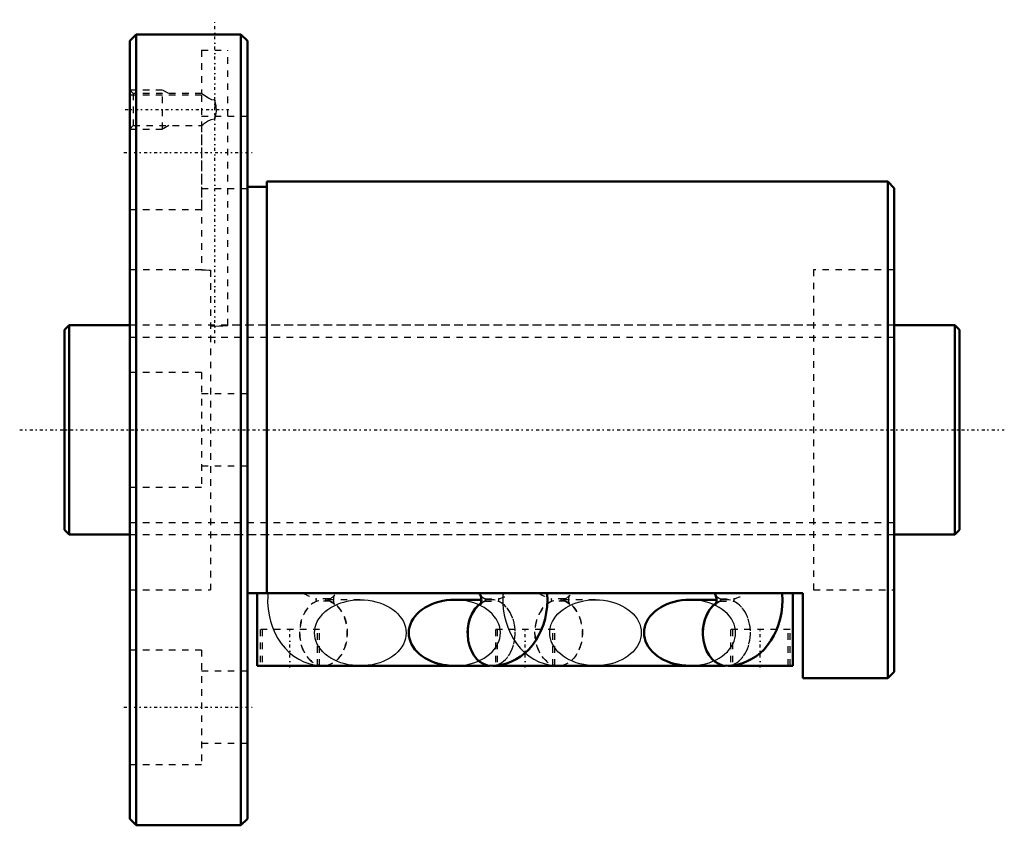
# Model space of a CAD drawing. Header units: millimetres. Extents: x -7 to 144, y -60 to 63.
import ezdxf

# ---------------------------------------------------------------- set-up
doc = ezdxf.new("R2010")
doc.units = ezdxf.units.MM
doc.linetypes.add('Center', pattern=[1.5, 0.45, -0.5, 0.05, -0.5])
doc.linetypes.add('Dashed', pattern=[2, 1, -1])
for name, color, linetype, lineweight in [('2d ConnectionPoints', 7, 'Continuous', 50), ('AM_0', 7, 'Continuous', 50), ('AM_5', 3, 'Continuous', 25), ('AM_7', 7, 'Center', 25), ('AM_9', 6, 'Dashed', 25)]:
    doc.layers.add(name, color=color, linetype=linetype, lineweight=lineweight)

# ---------------------------------------------------------------- blocks, each defined once
blk = doc.blocks.new('1_BIF3212V_5RR_Nut_0_in_BIF3212V_5RRG0_137LC0_000_4')
at = {"layer": 'AM_0'}
for p, q in [((11, 60.5), (10, 59.5)), ((21, 60.5), (11, 60.5)), ((11, 60.5), (11, -60.5)), ((27, 60.5), (24.98, 60.5)), ((27, 60.5), (27, -60.5)), ((28, 59.5), (27, 60.5)), ((10, 59.5), (10, -59.5)), ((28, 59.5), (28, -59.5)), ((126, 38), (31, 38)), ((31, 38), (31, -25)), ((126, 38), (126, -38)), ((127, 37), (126, 38)), ((31, 37.2), (28, 37.2)), ((127, 37), (127, -37)), ((113, -25), (28, -25)), ((29.5, -36.1), (29.5, -25)), ((111.5, -36.1), (111.5, -25)), ((113, -38), (113, -25)), ((63.8, -26), (59.72, -26)), ((99.8, -25.99), (95.72, -25.99)), ((65.13, -36.1), (29.5, -36.1)), ((39.4, -36.11), (39.65, -36.11)), ((101.13, -36.1), (65.56, -36.1)), ((75.4, -36.11), (75.65, -36.11)), ((95.72, -36.09), (101.03, -36.09)), ((111.5, -36.1), (101.56, -36.1)), ((126, -38), (127, -37)), ((113, -38), (126, -38)), ((10, -59.5), (11, -60.5)), ((27, -60.5), (28, -59.5)), ((11, -60.5), (27, -60.5))]:
    blk.add_line(p, q, dxfattribs=at)
for points in [[(25, 60.5), (24.95, 60.5), (24.69, 60.49), (24.23, 60.48), (23.64, 60.47), (22.98, 60.47), (22.32, 60.47), (21.74, 60.48), (21.29, 60.49), (21.04, 60.5), (21, 60.5)], [(63.67, -25.3), (63.69, -25.33), (63.72, -25.43), (63.76, -25.59), (63.79, -25.79), (63.81, -26.02), (63.79, -26.25), (63.76, -26.45), (63.72, -26.61), (63.68, -26.7), (63.67, -26.72)], [(65.35, -36.11), (66.1, -36.07), (66.89, -35.95), (67.67, -35.75), (68.41, -35.46), (69.13, -35.1), (69.82, -34.66), (70.46, -34.16), (71.07, -33.58), (71.63, -32.94), (72.13, -32.23), (72.58, -31.47), (72.98, -30.65), (73.3, -29.79), (73.56, -28.89), (73.75, -27.97), (73.86, -27.03), (73.91, -26.07), (73.87, -25.11), (73.86, -25)], [(99.67, -25.3), (99.69, -25.33), (99.72, -25.43), (99.76, -25.59), (99.79, -25.79), (99.81, -26.02), (99.79, -26.25), (99.76, -26.45), (99.72, -26.61), (99.68, -26.7), (99.67, -26.72)], [(101.35, -36.11), (102.1, -36.07), (102.89, -35.95), (103.67, -35.75), (104.41, -35.46), (105.13, -35.1), (105.82, -34.66), (106.46, -34.16), (107.07, -33.58), (107.63, -32.94), (108.13, -32.23), (108.58, -31.47), (108.98, -30.65), (109.3, -29.79), (109.56, -28.89), (109.75, -27.97), (109.86, -27.03), (109.91, -26.07), (109.87, -25.11), (109.86, -25)], [(59.72, -26), (59.11, -26.02), (58.5, -26.08), (57.9, -26.17), (57.32, -26.3), (56.75, -26.47), (56.21, -26.68), (55.7, -26.91), (55.21, -27.18), (54.76, -27.48), (54.35, -27.8), (53.98, -28.15), (53.65, -28.53), (53.36, -28.92), (53.13, -29.32), (52.95, -29.74), (52.81, -30.17), (52.73, -30.61), (52.71, -31.05), (52.73, -31.49), (52.81, -31.93), (52.95, -32.36), (53.13, -32.78), (53.36, -33.18), (53.65, -33.58), (53.98, -33.95), (54.35, -34.3), (54.76, -34.62), (55.21, -34.92), (55.7, -35.19), (56.21, -35.42), (56.75, -35.63), (57.32, -35.8), (57.9, -35.93), (58.5, -36.02), (59.11, -36.08), (59.72, -36.1)], [(95.72, -25.99), (95.11, -26.01), (94.5, -26.07), (93.9, -26.16), (93.32, -26.29), (92.75, -26.46), (92.21, -26.67), (91.7, -26.9), (91.21, -27.17), (90.76, -27.47), (90.35, -27.79), (89.98, -28.14), (89.65, -28.52), (89.36, -28.91), (89.13, -29.31), (88.95, -29.73), (88.81, -30.16), (88.73, -30.6), (88.71, -31.04), (88.73, -31.48), (88.81, -31.92), (88.95, -32.35), (89.13, -32.77), (89.36, -33.17), (89.65, -33.57), (89.98, -33.94), (90.35, -34.29), (90.76, -34.61), (91.21, -34.91), (91.7, -35.18), (92.21, -35.41), (92.75, -35.62), (93.32, -35.79), (93.9, -35.92), (94.5, -36.01), (95.11, -36.07), (95.72, -36.09)]]:
    blk.add_lwpolyline(points, dxfattribs=at)
for centre, major_axis, ratio, start_param, end_param in [((67.6, -22.14), (-3.89, -3.22), 0.55203, 6.132844, 6.292987), ((103.6, -22.14), (-3.89, -3.22), 0.55203, 6.132844, 6.292987), ((65.35, -31.06), (0, 5.05), 0.720624, 0.460768, 3.141583), ((65.35, -31.05), (0, -5.05), 0.720624, 3.611291, 4.713379), ((101.35, -31.06), (0, 5.05), 0.720624, 0.460792, 3.141578), ((101.35, -31.04), (0, -5.05), 0.720624, 3.610218, 4.714369), ((39.65, -31.06), (0, -5.05), 0.720624, 6.220243, 6.346127), ((75.65, -31.06), (0, -5.05), 0.720624, 6.220243, 6.346127)]:
    blk.add_ellipse(centre, major_axis=major_axis, ratio=ratio, start_param=start_param, end_param=end_param, dxfattribs=at)
at = {"layer": 'AM_5', "linetype": 'Dashed'}
for p, q in [((10, 52), (15, 52)), ((15, 46), (15, 52)), ((16, 51.46), (15, 52)), ((10, 46), (15, 46)), ((16, 46.54), (15, 46))]:
    blk.add_line(p, q, dxfattribs=at)
at = {"layer": 'AM_7'}
for p, q in [((23, 13.25), (23, 62.75)), ((9.28, 49), (25.14, 49)), ((9.1, 42.44), (28.9, 42.44)), ((34.5, -36.38), (34.5, -30.27)), ((70.5, -36.38), (70.5, -30.27)), ((106.5, -36.38), (106.5, -30.27)), ((9.1, -42.44), (28.9, -42.44))]:
    blk.add_line(p, q, dxfattribs=at)
at = {"layer": 'AM_9'}
for p, q in [((21, 60.5), (21, 60.39)), ((25, 60.39), (21, 60.39)), ((25, 60.39), (25, 60.5)), ((21, 58.09), (25, 58.09)), ((21, 58.09), (21, 51.44)), ((25, 16), (25, 58.09)), ((10.54, 51.46), (10, 52)), ((21.02, 51.46), (10.54, 51.46)), ((10.54, 51.46), (10.54, 46.54)), ((21, 51.19), (10, 51.19)), ((21, 51.19), (21, 33.69)), ((23, 50.43), (23, 47.57)), ((28, 47.94), (21, 47.94)), ((10, 46), (10.54, 46.54)), ((10.54, 46.54), (21.02, 46.54)), ((21, 46.56), (21, 24.5)), ((21, 36.94), (28, 36.94)), ((10, 33.69), (21, 33.69)), ((21.03, 24.5), (10, 24.5)), ((22.35, 24.43), (22.35, -24.5)), ((114.65, 24.5), (114.65, -24.5)), ((127, 24.5), (114.65, 24.5)), ((114.65, 16), (24.97, 16)), ((21, 8.75), (10, 8.75)), ((21, 8.75), (21, -8.75)), ((28, 5.5), (21, 5.5)), ((21, -5.5), (28, -5.5)), ((10, -8.75), (21, -8.75)), ((22.35, -16), (114.65, -16)), ((10, -24.5), (22.35, -24.5)), ((114.65, -24.5), (127, -24.5)), ((40.57, -25.86), (38.54, -25.86)), ((40.66, -26.21), (38.63, -26.21)), ((45.28, -26), (39.65, -26)), ((65.35, -26), (63.8, -26)), ((64.34, -26.21), (66.37, -26.21)), ((64.43, -25.86), (66.46, -25.86)), ((76.57, -25.86), (74.54, -25.86)), ((76.66, -26.21), (74.63, -26.21)), ((81.28, -25.99), (75.65, -25.99)), ((101.35, -25.99), (99.8, -25.99)), ((100.34, -26.21), (102.37, -26.21)), ((100.43, -25.86), (102.46, -25.86)), ((39.05, -30.55), (29.95, -30.55)), ((29.95, -30.55), (29.95, -36.1)), ((30.25, -30.55), (30.25, -36.1)), ((38.75, -36.1), (38.75, -30.55)), ((39.05, -36.1), (39.05, -30.55)), ((75.05, -30.55), (65.95, -30.55)), ((65.95, -30.55), (65.95, -36.1)), ((66.25, -30.55), (66.25, -36.1)), ((74.75, -36.1), (74.75, -30.55)), ((75.05, -36.1), (75.05, -30.55)), ((111.05, -30.55), (101.95, -30.55)), ((101.95, -30.55), (101.95, -36.1)), ((102.25, -30.55), (102.25, -36.1)), ((110.75, -36.1), (110.75, -30.55)), ((111.05, -36.1), (111.05, -30.55)), ((21, -33.69), (10, -33.69)), ((21, -33.69), (21, -51.19)), ((38.66, -36.04), (38.75, -36.06)), ((65.56, -36.1), (65.13, -36.1)), ((74.66, -36.04), (74.75, -36.06)), ((75.65, -36.09), (81.28, -36.09)), ((101.03, -36.09), (101.35, -36.09)), ((101.56, -36.1), (101.13, -36.1)), ((28, -36.94), (21, -36.94)), ((21, -47.94), (28, -47.94)), ((10, -51.19), (21, -51.19))]:
    blk.add_line(p, q, dxfattribs=at)
for points in [[(23, 50.43), (22.57, 50.49), (22.05, 50.72), (21.47, 51.1), (21.15, 51.34), (21.01, 51.45), (21, 51.46)], [(23, 47.57), (23.17, 48.15), (23.27, 48.76), (23.22, 49.58), (23, 50.42), (23, 50.43)], [(21, 46.54), (21.03, 46.56), (21.18, 46.68), (21.46, 46.9), (21.92, 47.21), (22.46, 47.47), (22.89, 47.57), (23, 47.57)], [(21, 24.5), (21.01, 24.5), (21.2, 24.48), (21.58, 24.46), (22.13, 24.43), (22.35, 24.43)], [(22.35, 15.89), (23.01, 15.87), (23.67, 15.89), (24.25, 15.92), (24.69, 15.96), (24.95, 15.99), (25, 16)], [(31.14, -25), (31.11, -25.47), (31.1, -26.43), (31.17, -27.39), (31.32, -28.34), (31.54, -29.27), (31.84, -30.18), (32.21, -31.06), (32.66, -31.9), (33.18, -32.68), (33.77, -33.4), (34.41, -34.05), (35.11, -34.61), (35.85, -35.09), (36.62, -35.48), (37.42, -35.77), (38.22, -35.97), (38.66, -36.04)], [(41.33, -25.3), (41.33, -25.31), (41.28, -25.37), (41.16, -25.49), (41.15, -25.49)], [(41.33, -26.72), (41.31, -26.69), (41.28, -26.59), (41.24, -26.43), (41.21, -26.23), (41.19, -26), (41.21, -25.77), (41.24, -25.57), (41.28, -25.41), (41.32, -25.32), (41.33, -25.3)], [(63.72, -25.37), (63.7, -25.34), (63.67, -25.3), (63.67, -25.3)], [(67.14, -25), (67.11, -25.47), (67.1, -26.43), (67.11, -26.66)], [(77.33, -25.3), (77.33, -25.31), (77.28, -25.37), (77.16, -25.49), (77.15, -25.49)], [(77.33, -26.72), (77.31, -26.69), (77.28, -26.59), (77.24, -26.43), (77.21, -26.23), (77.19, -26), (77.21, -25.77), (77.24, -25.57), (77.28, -25.41), (77.32, -25.32), (77.33, -25.3)], [(99.72, -25.37), (99.7, -25.34), (99.67, -25.3), (99.67, -25.3)], [(45.28, -36.1), (44.67, -36.08), (44.07, -36.02), (43.47, -35.93), (42.89, -35.8), (42.32, -35.63), (41.78, -35.42), (41.26, -35.19), (40.78, -34.92), (40.33, -34.62), (39.92, -34.3), (39.54, -33.95), (39.22, -33.58), (38.93, -33.18), (38.7, -32.78), (38.52, -32.36), (38.38, -31.93), (38.3, -31.49), (38.28, -31.05), (38.3, -30.61), (38.38, -30.17), (38.52, -29.74), (38.7, -29.32), (38.93, -28.92), (39.22, -28.53), (39.54, -28.15), (39.92, -27.8), (40.33, -27.48), (40.78, -27.18), (41.26, -26.91), (41.78, -26.68), (42.32, -26.47), (42.89, -26.3), (43.47, -26.17), (44.07, -26.08), (44.67, -26.02), (45.28, -26)], [(40.65, -26.22), (40.73, -26.25), (40.97, -26.39)], [(40.97, -26.39), (41.02, -26.42), (41.21, -26.57), (41.3, -26.68), (41.33, -26.72), (41.33, -26.72)], [(45.28, -26), (45.89, -26.02), (46.5, -26.08), (47.1, -26.17), (47.68, -26.3), (48.25, -26.47), (48.79, -26.68), (49.3, -26.91), (49.79, -27.18), (50.24, -27.48), (50.65, -27.8), (51.02, -28.15), (51.35, -28.53), (51.64, -28.92), (51.87, -29.32), (52.05, -29.74), (52.19, -30.17), (52.27, -30.61), (52.29, -31.05), (52.27, -31.49), (52.19, -31.93), (52.05, -32.36), (51.87, -32.78), (51.64, -33.18), (51.35, -33.58), (51.02, -33.95), (50.65, -34.3), (50.24, -34.62), (49.79, -34.92), (49.3, -35.19), (48.79, -35.42), (48.25, -35.63), (47.68, -35.8), (47.1, -35.93), (46.5, -36.02), (45.89, -36.08), (45.28, -36.1)], [(59.72, -36.1), (60.33, -36.08), (60.93, -36.02), (61.53, -35.93), (62.11, -35.8), (62.68, -35.63), (63.22, -35.42), (63.74, -35.19), (64.22, -34.92), (64.67, -34.62), (65.08, -34.3), (65.46, -33.95), (65.78, -33.58), (66.07, -33.18), (66.3, -32.78), (66.48, -32.36), (66.62, -31.93), (66.7, -31.49), (66.72, -31.05), (66.7, -30.61), (66.62, -30.17), (66.48, -29.74), (66.3, -29.32), (66.07, -28.92), (65.78, -28.53), (65.46, -28.15), (65.08, -27.8), (64.67, -27.48), (64.22, -27.18), (63.74, -26.91), (63.22, -26.68), (62.68, -26.47), (62.11, -26.3), (61.53, -26.17), (60.93, -26.08), (60.33, -26.02), (59.72, -26)], [(63.67, -26.72), (63.67, -26.71), (63.72, -26.65), (63.84, -26.53), (64.06, -26.37), (64.39, -26.2), (64.41, -26.19)], [(67.11, -26.66), (67.17, -27.39), (67.32, -28.34), (67.54, -29.27), (67.84, -30.18), (68.21, -31.06), (68.66, -31.9), (69.18, -32.68), (69.77, -33.4), (70.41, -34.05), (70.5, -34.12)], [(81.28, -36.09), (80.67, -36.07), (80.07, -36.01), (79.47, -35.92), (78.89, -35.79), (78.32, -35.62), (77.78, -35.41), (77.26, -35.18), (76.78, -34.91), (76.33, -34.61), (75.92, -34.29), (75.54, -33.94), (75.22, -33.57), (74.93, -33.17), (74.7, -32.77), (74.52, -32.35), (74.38, -31.92), (74.3, -31.48), (74.28, -31.04), (74.3, -30.6), (74.38, -30.16), (74.52, -29.73), (74.7, -29.31), (74.93, -28.91), (75.22, -28.52), (75.54, -28.14), (75.92, -27.79), (76.33, -27.47), (76.78, -27.17), (77.26, -26.9), (77.78, -26.67), (78.32, -26.46), (78.89, -26.29), (79.47, -26.16), (80.07, -26.07), (80.67, -26.01), (81.28, -25.99)], [(76.65, -26.22), (76.73, -26.25), (77.02, -26.42), (77.21, -26.57), (77.3, -26.68), (77.33, -26.72), (77.33, -26.72)], [(81.28, -25.99), (81.89, -26.01), (82.5, -26.07), (83.1, -26.16), (83.68, -26.29), (84.25, -26.46), (84.79, -26.67), (85.3, -26.9), (85.79, -27.17), (86.24, -27.47), (86.65, -27.79), (87.02, -28.14), (87.35, -28.52), (87.64, -28.91), (87.87, -29.31), (88.05, -29.73), (88.19, -30.16), (88.27, -30.6), (88.29, -31.04)], [(102.72, -31.04), (102.7, -30.6), (102.62, -30.16), (102.48, -29.73), (102.3, -29.31), (102.07, -28.91), (101.78, -28.52), (101.46, -28.14), (101.08, -27.79), (100.67, -27.47), (100.22, -27.17), (99.74, -26.9), (99.22, -26.67), (98.68, -26.46), (98.11, -26.29), (97.53, -26.16), (96.93, -26.07), (96.33, -26.01), (95.72, -25.99)], [(99.67, -26.72), (99.67, -26.71), (99.72, -26.65), (99.84, -26.53), (100.06, -26.37), (100.39, -26.2), (100.41, -26.19)], [(88.29, -31.04), (88.27, -31.48), (88.19, -31.92), (88.05, -32.35), (87.87, -32.77), (87.64, -33.17), (87.35, -33.57), (87.02, -33.94), (86.65, -34.29), (86.24, -34.61), (85.79, -34.91), (85.3, -35.18), (84.79, -35.41), (84.25, -35.62), (83.68, -35.79), (83.1, -35.92), (82.5, -36.01), (81.89, -36.07), (81.28, -36.09)], [(95.72, -36.09), (96.33, -36.07), (96.93, -36.01), (97.53, -35.92), (98.11, -35.79), (98.68, -35.62), (99.22, -35.41), (99.74, -35.18), (100.22, -34.91), (100.67, -34.61), (101.08, -34.29), (101.46, -33.94), (101.78, -33.57), (102.07, -33.17), (102.3, -32.77), (102.48, -32.35), (102.62, -31.92), (102.7, -31.48), (102.72, -31.04)], [(70.5, -34.12), (71.11, -34.61), (71.85, -35.09), (72.62, -35.48), (73.42, -35.77), (74.22, -35.97), (74.66, -36.04)], [(38.75, -36.06), (39.04, -36.09), (39.4, -36.11)], [(74.75, -36.06), (75.04, -36.09), (75.4, -36.11)]]:
    blk.add_lwpolyline(points, dxfattribs=at)
for centre, major_axis, ratio, start_param, end_param in [((37.4, -22.14), (-3.89, 3.22), 0.55203, 1.813269, 2.270226), ((37.4, -22.14), (-3.89, 3.22), 0.55203, 2.834978, 3.291934), ((65.35, -31.05), (0, -5.05), 0.720624, 4.713379, 9.894476), ((67.6, -22.14), (-3.89, -3.22), 0.55203, 0.009802, 0.306615), ((67.6, -22.14), (-3.89, -3.22), 0.55203, 0.871367, 1.328323), ((73.4, -22.14), (-3.89, 3.22), 0.55203, 1.813269, 2.270226), ((73.4, -22.14), (-3.89, 3.22), 0.55203, 2.834978, 3.291934), ((101.35, -31.04), (0, -5.05), 0.720624, 4.714369, 9.893403), ((103.6, -22.14), (-3.89, -3.22), 0.55203, 0.009802, 0.306615), ((103.6, -22.14), (-3.89, -3.22), 0.55203, 0.871367, 1.328323), ((39.65, -31.06), (0, -5.05), 0.720624, 3.423969, 6.220243), ((38.63, -26.01), (0, 0.2), 0.693326, 0.698132, 3.141593), ((39.65, -31.06), (0, -5.05), 0.720624, 0.062942, 2.859216), ((40.66, -26.01), (0, 0.2), 0.693326, 0.698132, 3.141593), ((65.35, -31.06), (0, 5.05), 0.720624, 0.282376, 0.460768), ((64.34, -26.01), (0, -0.2), 0.693326, 6.283185, 8.726646), ((65.35, -31.06), (0, 5.05), 0.720624, 3.141583, 6.000809), ((66.37, -26.01), (0, -0.2), 0.693326, 0, 2.443461), ((75.65, -31.06), (0, -5.05), 0.720624, 3.423969, 6.220243), ((74.63, -26.01), (0, 0.2), 0.693326, 0.698132, 3.141593), ((75.65, -31.06), (0, -5.05), 0.720624, 0.062942, 2.859216), ((76.66, -26.01), (0, 0.2), 0.693326, 0.698132, 3.141593), ((101.35, -31.06), (0, 5.05), 0.720624, 0.282376, 0.460792), ((100.34, -26.01), (0, -0.2), 0.693326, 0, 2.443461), ((101.35, -31.06), (0, 5.05), 0.720624, 3.141578, 6.000809), ((102.37, -26.01), (0, -0.2), 0.693326, 0, 2.443461)]:
    blk.add_ellipse(centre, major_axis=major_axis, ratio=ratio, start_param=start_param, end_param=end_param, dxfattribs=at)
for centre in [(39.65, -31.05), (75.65, -31.04)]:
    blk.add_ellipse(centre, major_axis=(0, -5.05), ratio=0.720624, dxfattribs=at)
blk = doc.blocks.new('2_BIF3212V_5RR000_Shaft_0_in_BIF3212V_5RRG0_137LC0_000_4')
at = {"layer": 'AM_0'}
for p, q in [((0.7, 16), (0, 15.3)), ((0, 15.3), (0, -15.3)), ((10, 16), (0.7, 16)), ((0.7, 16), (0.7, -16)), ((136.3, 16), (127, 16)), ((136.3, 16), (136.3, -16)), ((137, 15.3), (136.3, 16)), ((137, 15.3), (137, -15.3)), ((0, -15.3), (0.7, -16)), ((0.7, -16), (10, -16)), ((127, -16), (136.3, -16)), ((136.3, -16), (137, -15.3))]:
    blk.add_line(p, q, dxfattribs=at)
at = {"layer": 'AM_5', "linetype": 'Dashed'}
for p, q in [((10, 14.1595), (127, 14.1595)), ((10, -14.1595), (127, -14.1595))]:
    blk.add_line(p, q, dxfattribs=at)
at = {"layer": 'AM_7'}
blk.add_line((-6.85, 0), (143.85, 0), dxfattribs=at)
at = {"layer": 'AM_9'}
for p, q in [((127, 16), (10, 16)), ((10, -16), (127, -16))]:
    blk.add_line(p, q, dxfattribs=at)

msp = doc.modelspace()

# ---------------------------------------------------------------- linework, layer by layer
at = {"layer": '2d ConnectionPoints'}
for p in [(0, 0), (10, 0)]:
    msp.add_point(p, dxfattribs=at)

# ---------------------------------------------------------------- block references
for name in ['1_BIF3212V_5RR_Nut_0_in_BIF3212V_5RRG0_137LC0_000_4', '2_BIF3212V_5RR000_Shaft_0_in_BIF3212V_5RRG0_137LC0_000_4']:
    msp.add_blockref(name, (0, 0))

doc.saveas('drawing.dxf')
